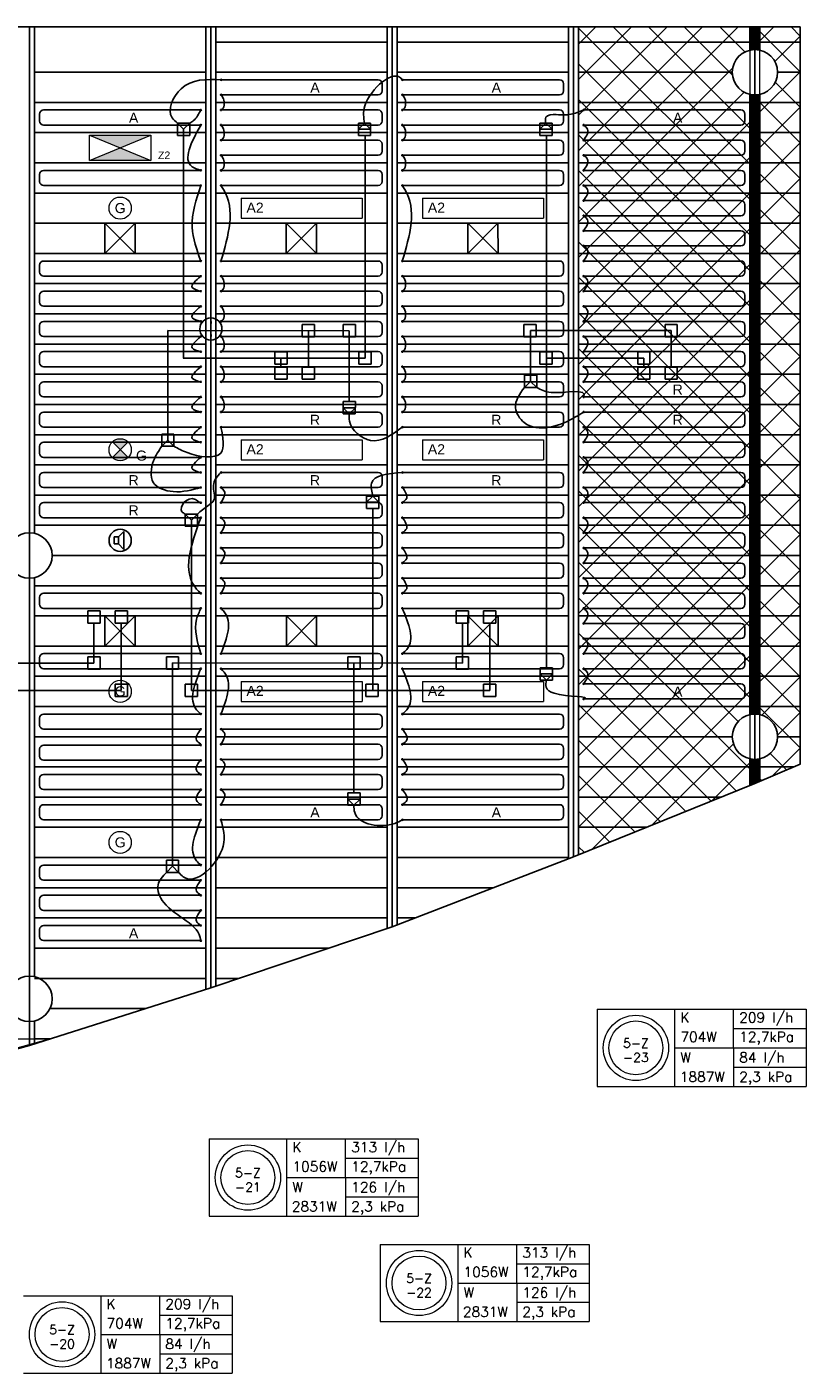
# Model space of a CAD drawing. Extents: x 7383 to 472120, y -558079 to -203000.
# Tile 24 of 29: x 239105 to 246837, y -281626 to -268256. Entities that reach past the tile are written whole.
import ezdxf
from ezdxf.enums import TextEntityAlignment as Align

# ---------------------------------------------------------------- set-up
doc = ezdxf.new("R2010")
doc.units = 0
doc.header["$LTSCALE"] = 25
for name, color, linetype in [('000Vermogens2', 7, 'CONTINUOUS'), ('0010CL', 2, 'CONTINUOUS'), ('KP-bandraster', 5, 'CONTINUOUS'), ('KP-GKW-CV', 8, 'CONTINUOUS'), ('KP-koppelingen', 6, 'CONTINUOUS'), ('KP-leidingen(aanvoer)', 5, 'CONTINUOUS'), ('KP-leidingen(retour)', 1, 'CONTINUOUS'), ('KP-Lucht aanvoer', 6, 'CONTINUOUS'), ('KP-Melders', 3, 'CONTINUOUS'), ('KP-Oppervlak', 3, 'CONTINUOUS'), ('KP-panelen', 1, 'CONTINUOUS'), ('KP-registers', 4, 'CONTINUOUS'), ('KP-slangen', 7, 'CONTINUOUS'), ('KP-tekst', 7, 'CONTINUOUS')]:
    doc.layers.add(name, color=color, linetype=linetype)
doc.layers.add('KP-Aluminium', color=8, linetype='CONTINUOUS', lineweight=18)
doc.layers.add('KP-Verlichting', color=2, linetype='CONTINUOUS', lineweight=18)
doc.styles.add('arial', font='ARIAL.TTF')
doc.styles.add('VERWOL-1', font='ROMANS.SHX')

# ---------------------------------------------------------------- blocks, each defined once
blk = doc.blocks.new('A$C54D27FF2')
at = {"layer": 'KP-Verlichting', "linetype": 'Continuous'}
h = blk.add_hatch(color=256, dxfattribs=at)
h.paths.add_polyline_path([(545, 276), (850, 150), (1155, 276)])
h.paths.add_polyline_path([(1155, 24), (850, 150), (545, 24)])
for p, q in [((545, 276), (1155, 276)), ((545, 24), (545, 276)), ((545, 24), (1155, 276)), ((545, 276), (1155, 24)), ((1155, 276), (1155, 24)), ((1155, 24), (545, 24))]:
    blk.add_line(p, q, dxfattribs=at)
at = {"layer": 'KP-Verlichting', "linetype": 'Continuous', "insert": (1286, 75), "char_height": 75, "attachment_point": 5, "style": 'arial'}
blk.add_mtext('\\A1;Z2', dxfattribs=at)
blk = doc.blocks.new('Register A')
at = {"layer": 'KP-registers', "linetype": 'Continuous'}
for p, q in [((50, 115), (50, 185)), ((90, 225), (1644, 225)), ((90, 75), (1644, 75))]:
    blk.add_line(p, q, dxfattribs=at)
for centre in [(1650, 225), (1650, 75)]:
    blk.add_circle(centre, 6, dxfattribs=at)
for centre, start, end in [((90, 185), 90, 180), ((90, 115), 180, 270)]:
    blk.add_arc(centre, 40, start, end, dxfattribs=at)

msp = doc.modelspace()

# ---------------------------------------------------------------- hatches: boundary and pattern name
at = {"layer": 'KP-Aluminium', "linetype": 'Continuous'}
h = msp.add_hatch(dxfattribs=at)
h.set_pattern_fill('ANSI37', color=256, scale=2000)
h.set_pattern_definition([(45, (0, 0), (-176.7767, 176.7767), []), (135, (0, 0), (-176.7767, -176.7767), [])])
h.paths.add_polyline_path([(246780.2, -268255.8), (246380.2, -268255.8), (246380.2, -268486.3, -0.3499812), (246555.2, -268705.7, -0.3499812), (246380.2, -268925.1), (246380.2, -275086.4, -0.3499755), (246555.2, -275305.7, -0.3499755), (246380.2, -275525.1), (246380.2, -275749.5), (246780.2, -275576.8)])
h.paths.add_polyline_path([(246280.2, -268925.1, -0.3500324), (246105.2, -268705.7, -0.3500324), (246280.2, -268486.3), (246280.2, -268255.8), (244580.2, -268255.8), (244580.2, -276479.3), (245256.2, -276205.7), (246280.2, -275791.3), (246280.2, -275525.1, -0.3500267), (246105.2, -275305.7, -0.3500267), (246280.2, -275086.3)])
h = msp.add_hatch(dxfattribs=at)
h.set_pattern_fill('ANSI31', color=256, scale=10)
h.set_pattern_definition([(45, (246340.0422, -270103.6375), (-0.88388348, 0.88388348), [])])
h.paths.add_polyline_path([(246380.2, -268925.1, -0.1125076), (246280.2, -268925.1), (246280.2, -275086.3, -0.1125178), (246380.2, -275086.4)])
h.paths.add_polyline_path([(246380.2, -268255.8), (246280.2, -268255.8), (246280.2, -268486.3, -0.1125076), (246380.2, -268486.3)])
h.paths.add_polyline_path([(246380.2, -275525.1, -0.1125178), (246280.2, -275525.1), (246280.2, -275791.3), (246380.2, -275749.5)])
at = {"layer": 'KP-Verlichting', "linetype": 'Continuous'}
h = msp.add_hatch(color=256, dxfattribs=at)
h.paths.add_polyline_path([(239952.4, -272377.9), (240030.2, -272455.7), (240108, -272377.9, 0.4142136)])
h.paths.add_polyline_path([(239952.4, -272533.5, 0.4142136), (240108, -272533.5), (240030.2, -272455.7)])

# ---------------------------------------------------------------- linework, layer by layer
at = {"layer": '000Vermogens2', "linetype": 'Continuous', "lineweight": 0}
for p, q in [((244764.4, -278012.8), (244764.4, -278780.7)), ((244764.4, -278012.8), (246837.3, -278012.8)), ((245532.3, -278012.8), (245532.3, -278780.7)), ((246117.5, -278396.8), (246117.5, -278012.8)), ((246837.3, -278012.8), (246837.3, -278780.7)), ((246117.5, -278204.8), (246837.3, -278204.8)), ((245532.3, -278396.8), (246837.3, -278396.8)), ((246117.5, -278396.8), (246117.5, -278780.7)), ((246117.5, -278588.7), (246837.3, -278588.7)), ((244764.4, -278780.7), (246837.3, -278780.7)), ((240913.9, -279301), (240913.9, -280068.8)), ((240913.9, -279301), (242986.8, -279301)), ((241681.8, -279301), (241681.8, -280068.8)), ((242267, -279684.9), (242267, -279301)), ((242986.8, -279301), (242986.8, -280068.8)), ((242267, -279493), (242986.8, -279493)), ((241681.8, -279684.9), (242986.8, -279684.9)), ((242267, -279684.9), (242267, -280068.8)), ((242267, -279876.9), (242986.8, -279876.9)), ((240913.9, -280068.8), (242986.8, -280068.8)), ((242612.1, -280347.8), (242612.1, -281115.7)), ((242612.1, -280347.8), (244685, -280347.8)), ((243380, -280347.8), (243380, -281115.7)), ((243965.2, -280731.8), (243965.2, -280347.8)), ((244685, -280347.8), (244685, -281115.7)), ((243965.2, -280539.8), (244685, -280539.8)), ((243380, -280731.8), (244685, -280731.8)), ((243965.2, -280731.8), (243965.2, -281115.7)), ((239069.2, -280858.6), (241142, -280858.6)), ((239837, -280858.6), (239837, -281626.5)), ((240422.3, -281242.5), (240422.3, -280858.6)), ((241142, -280858.6), (241142, -281626.5)), ((240422.3, -281050.6), (241142, -281050.6)), ((243965.2, -280923.7), (244685, -280923.7)), ((242612.1, -281115.7), (244685, -281115.7)), ((239837, -281242.5), (241142, -281242.5)), ((240422.3, -281242.5), (240422.3, -281626.5)), ((240422.3, -281434.5), (241142, -281434.5)), ((239069.2, -281626.5), (241142, -281626.5))]:
    msp.add_line(p, q, dxfattribs=at)
for centre, radius in [((245148.4, -278396.8), 324.2), ((245148.4, -278396.8), 267.6), ((241297.9, -279684.9), 324.2), ((241297.9, -279684.9), 267.6), ((242996.1, -280731.8), 324.2), ((242996.1, -280731.8), 267.6), ((239453.1, -281242.5), 324.2), ((239453.1, -281242.5), 267.6)]:
    msp.add_circle(centre, radius, dxfattribs=at)
at = {"layer": '0010CL', "linetype": 'Continuous'}
for p, q in [((239130.2, -268255.8), (239130.2, -278372.1)), ((240930.2, -268255.8), (240930.2, -277799.2)), ((242730.2, -268255.8), (242730.2, -277194.3)), ((244530.2, -268255.8), (244530.2, -276499.6)), ((246330.2, -268255.8), (246330.2, -275771))]:
    msp.add_line(p, q, dxfattribs=at)
at = {"layer": 'KP-Aluminium', "linetype": 'Continuous'}
for p, q in [((244580.2, -268255.8), (246780.2, -268255.8)), ((244580.2, -276479.3), (244580.2, -268255.8)), ((246280.2, -268486.3), (246280.2, -268255.8)), ((246280.2, -268255.8), (246280.2, -275791.3)), ((246380.2, -268255.8), (246380.2, -268486.3)), ((246380.2, -275749.5), (246380.2, -268255.8)), ((246780.2, -268255.8), (246780.2, -275576.8)), ((246280.2, -275525.1), (246280.2, -275791.3)), ((246380.2, -275525.1), (246380.2, -275749.5)), ((246780.2, -275576.8), (246380.2, -275749.5)), ((246280.2, -275791.3), (245256.2, -276205.7)), ((246380.2, -275749.5), (246280.2, -275791.3)), ((245256.2, -276205.7), (244580.2, -276479.3)), ((202921.6, -278305.7), (239338.9, -278305.7)), ((239338.9, -278305.7), (237330.2, -278861.3)), ((239180.7, -278305.7), (239180.7, -278349.5))]:
    msp.add_line(p, q, dxfattribs=at)
for centre in [(246330.2, -268705.7), (246330.2, -275305.7)]:
    msp.add_circle(centre, 225, dxfattribs=at)
at = {"layer": 'KP-bandraster', "linetype": 'Continuous'}
for p, q in [((239180.2, -268255.8), (239180.2, -273286.3)), ((240880.2, -268255.8), (240880.2, -277815.1)), ((240980.2, -268255.8), (240980.2, -277782.4)), ((242680.2, -268255.8), (242680.2, -277211.1)), ((242780.2, -268255.8), (242780.2, -277175)), ((244480.2, -268255.8), (244480.2, -276518.9)), ((244580.2, -268255.8), (244580.2, -276479.3)), ((246280.2, -268255.8), (246280.2, -268486.3)), ((246380.2, -268255.8), (246380.2, -268486.3)), ((246280.2, -268925.1), (246280.2, -275086.5)), ((246380.2, -268925.1), (246380.2, -275086.5)), ((239180.2, -273725.1), (239180.2, -277689.7)), ((246280.2, -275525), (246280.2, -275791.3)), ((246380.2, -275525), (246380.2, -275749.5)), ((239180.2, -278128.5), (239180.2, -278356.2))]:
    msp.add_line(p, q, dxfattribs=at)
for centre, radius in [((246330.2, -268705.7), 225), ((239130.2, -273505.7), 225), ((246330.2, -275305.7), 224.9), ((239130.2, -277909.1), 225)]:
    msp.add_circle(centre, radius, dxfattribs=at)
at = {"layer": 'KP-koppelingen', "linetype": 'Continuous'}
for p, q in [((240599.4, -269333.6), (240599.4, -269211.9)), ((240721.1, -269212), (240599.4, -269211.9)), ((240599.4, -269211.9), (240660.2, -269272.8)), ((240660.2, -269272.8), (240721.1, -269212)), ((240660.2, -269272.8), (240660.2, -269333.6)), ((240721, -269333.6), (240721.1, -269212)), ((242394.2, -269333.6), (242394.3, -269212)), ((242394.2, -269272.8), (242455.1, -269212)), ((242515.9, -269272.8), (242394.2, -269272.8)), ((242515.9, -269212), (242394.3, -269212)), ((242455.1, -269212), (242515.9, -269272.8)), ((242515.9, -269333.6), (242515.9, -269212)), ((244194.2, -269333.6), (244194.3, -269212)), ((244194.2, -269272.8), (244255.1, -269212)), ((244315.9, -269272.8), (244194.2, -269272.8)), ((244315.9, -269212), (244194.3, -269212)), ((244255.1, -269212), (244315.9, -269272.8)), ((244315.9, -269333.6), (244315.9, -269212)), ((240721, -269333.6), (240599.4, -269333.6)), ((242515.9, -269333.6), (242394.2, -269333.6)), ((244315.9, -269333.6), (244194.2, -269333.6)), ((241837, -271333.4), (241837, -271211.8)), ((241837, -271211.8), (241958.7, -271211.8)), ((241958.7, -271333.4), (241958.7, -271211.8)), ((242242.4, -271333.5), (242242.4, -271211.8)), ((242242.4, -271211.8), (242364.1, -271211.9)), ((242364.1, -271333.5), (242364.1, -271211.9)), ((244037.2, -271333.3), (244037.3, -271211.7)), ((244037.3, -271211.7), (244158.9, -271211.7)), ((244158.9, -271333.3), (244158.9, -271211.7)), ((245438, -271333.4), (245438, -271211.8)), ((245438, -271211.8), (245559.6, -271211.8)), ((245559.6, -271333.4), (245559.6, -271211.8)), ((241837, -271333.4), (241958.7, -271333.4)), ((242242.4, -271333.5), (242364.1, -271333.5)), ((244037.2, -271333.3), (244158.9, -271333.3)), ((245438, -271333.4), (245559.6, -271333.4)), ((241565.3, -271605.2), (241565.3, -271483.5)), ((241565.3, -271483.5), (241686.9, -271483.6)), ((241686.9, -271605.2), (241686.9, -271483.6)), ((242399.4, -271605.3), (242399.4, -271483.6)), ((242399.4, -271483.6), (242521, -271483.6)), ((242521, -271605.3), (242521, -271483.6)), ((244194.2, -271605.1), (244194.2, -271483.4)), ((244194.2, -271483.4), (244315.9, -271483.5)), ((244315.9, -271605.1), (244315.9, -271483.5)), ((245166.3, -271605.2), (245166.3, -271483.5)), ((245166.3, -271483.5), (245287.9, -271483.6)), ((245287.9, -271605.2), (245287.9, -271483.6)), ((241565.3, -271605.2), (241686.9, -271605.2)), ((241565.3, -271755.6), (241565.3, -271633.9)), ((241565.3, -271633.9), (241686.9, -271633.9)), ((241687, -271755.6), (241686.9, -271633.9)), ((241837.1, -271755.6), (241837.1, -271633.9)), ((241837.1, -271633.9), (241958.7, -271633.9)), ((241958.7, -271755.5), (241958.7, -271633.9)), ((242399.4, -271605.3), (242521, -271605.3)), ((244194.2, -271605.1), (244315.9, -271605.1)), ((245166.3, -271605.2), (245287.9, -271605.2)), ((245166.3, -271755.6), (245166.3, -271633.9)), ((245166.3, -271633.9), (245287.9, -271633.9)), ((245287.9, -271755.6), (245287.9, -271633.9)), ((245438.1, -271755.6), (245438, -271633.9)), ((245438, -271633.9), (245559.7, -271633.9)), ((245559.7, -271755.5), (245559.7, -271633.9)), ((241565.3, -271755.6), (241687, -271755.6)), ((241837.1, -271755.6), (241958.7, -271755.5)), ((244042.4, -271715.3), (244042.3, -271836.9)), ((244103.2, -271776.2), (244042.3, -271836.9)), ((244042.4, -271715.3), (244164.1, -271715.4)), ((244103.2, -271776.2), (244103.2, -271715.3)), ((244164, -271837), (244103.2, -271776.2)), ((244164.1, -271715.4), (244164, -271837)), ((245166.3, -271755.6), (245287.9, -271755.6)), ((245438.1, -271755.6), (245559.7, -271755.5)), ((244042.3, -271836.9), (244164, -271837)), ((242242.4, -271976.7), (242242.2, -272098.4)), ((242242.3, -272037.6), (242364, -272037.8)), ((242303, -272098.5), (242242.3, -272037.6)), ((242242.4, -271976.7), (242364.1, -271977)), ((242364, -272037.8), (242303, -272098.5)), ((242364.1, -271977), (242363.9, -272098.6)), ((242242.2, -272098.4), (242363.9, -272098.6)), ((240442.4, -272299.5), (240442.3, -272421.1)), ((240503.2, -272360.4), (240442.3, -272421.1)), ((240442.4, -272299.5), (240564.1, -272299.6)), ((240503.2, -272360.4), (240503.2, -272299.5)), ((240564, -272421.2), (240503.2, -272360.4)), ((240564.1, -272299.6), (240564, -272421.2)), ((240442.3, -272421.1), (240564, -272421.2)), ((242476.1, -273037.7), (242476.2, -272916.1)), ((242597.9, -272916.2), (242476.2, -272916.1)), ((242476.2, -272976.9), (242537.1, -272916.1)), ((242597.8, -272977), (242476.2, -272976.9)), ((242537.1, -272916.1), (242597.8, -272977)), ((242597.8, -273037.8), (242597.9, -272916.2)), ((240676.1, -273215.5), (240676.2, -273093.8)), ((240797.8, -273093.9), (240676.2, -273093.8)), ((240676.2, -273093.8), (240737, -273154.7)), ((240737, -273154.7), (240797.8, -273093.9)), ((240737, -273154.7), (240737, -273215.5)), ((240797.8, -273215.5), (240797.8, -273093.9)), ((242597.8, -273037.8), (242476.1, -273037.7)), ((240797.8, -273215.5), (240676.1, -273215.5)), ((239708.6, -274055.9), (239708.5, -274177.5)), ((239708.6, -274055.9), (239830.2, -274055.9)), ((239830.2, -274055.9), (239830.2, -274177.5)), ((239980.3, -274055.9), (240102, -274055.9)), ((239980.3, -274055.9), (239980.3, -274177.5)), ((240102, -274055.9), (240101.9, -274177.5)), ((243365.3, -274055.9), (243487, -274055.9)), ((243365.3, -274055.9), (243365.3, -274177.5)), ((243487, -274055.9), (243486.9, -274177.5)), ((243637.1, -274055.9), (243758.7, -274055.9)), ((243637.1, -274055.9), (243637.1, -274177.5)), ((243758.7, -274055.9), (243758.7, -274177.5)), ((239708.5, -274177.5), (239830.2, -274177.5)), ((239980.3, -274177.5), (240101.9, -274177.5)), ((243365.3, -274177.5), (243486.9, -274177.5)), ((243637.1, -274177.5), (243758.7, -274177.5)), ((239708.5, -274634.6), (239708.5, -274512.9)), ((239708.5, -274512.9), (239830.1, -274513)), ((239708.5, -274634.6), (239830.1, -274634.6)), ((239830.1, -274634.6), (239830.1, -274513)), ((240488.9, -274634.1), (240488.9, -274512.5)), ((240488.9, -274512.5), (240610.6, -274512.5)), ((240488.9, -274634.1), (240610.6, -274634.1)), ((240610.6, -274634.1), (240610.6, -274512.5)), ((242288.9, -274634.3), (242288.9, -274512.7)), ((242288.9, -274512.7), (242410.6, -274512.7)), ((242288.9, -274634.3), (242410.6, -274634.3)), ((242410.6, -274634.3), (242410.6, -274512.7)), ((243365.2, -274634.4), (243365.3, -274512.8)), ((243365.2, -274634.4), (243486.9, -274634.4)), ((243365.3, -274512.8), (243486.9, -274512.8)), ((243486.9, -274634.4), (243486.9, -274512.8)), ((244199.4, -274621.3), (244199.3, -274743)), ((244199.4, -274621.3), (244321, -274621.4)), ((244321, -274621.4), (244321, -274743)), ((244199.3, -274743), (244321, -274743)), ((244199.4, -274682.1), (244321, -274682.2)), ((244260.2, -274743), (244199.4, -274682.1)), ((244321, -274682.2), (244260.2, -274743)), ((239980.2, -274906.4), (239980.2, -274784.7)), ((239980.2, -274784.7), (240101.9, -274784.8)), ((240101.9, -274906.4), (240101.9, -274784.8)), ((240676.1, -274906.3), (240676.1, -274784.7)), ((240676.1, -274784.7), (240797.8, -274784.7)), ((240797.8, -274906.3), (240797.8, -274784.7)), ((242469.4, -274906.3), (242469.5, -274784.7)), ((242469.5, -274784.7), (242591.1, -274784.7)), ((242591.1, -274906.3), (242591.1, -274784.7)), ((243637, -274906.2), (243637, -274784.6)), ((243637, -274784.6), (243758.6, -274784.6)), ((243758.6, -274906.2), (243758.6, -274784.6)), ((239980.2, -274906.4), (240101.9, -274906.4)), ((240676.1, -274906.3), (240797.8, -274906.3)), ((242469.4, -274906.3), (242591.1, -274906.3)), ((243637, -274906.2), (243758.6, -274906.2)), ((242288.9, -275863.7), (242410.6, -275863.7)), ((242288.9, -275863.7), (242288.9, -275985.3)), ((242288.9, -275924.5), (242410.5, -275924.5)), ((242349.7, -275985.3), (242288.9, -275924.5)), ((242410.5, -275924.5), (242349.7, -275985.3)), ((242410.6, -275863.7), (242410.5, -275985.4)), ((242288.9, -275985.3), (242410.5, -275985.4)), ((240488.9, -276531.6), (240488.8, -276653.2)), ((240549.7, -276592.5), (240488.8, -276653.2)), ((240488.9, -276531.6), (240610.6, -276531.7)), ((240549.7, -276592.5), (240549.8, -276531.6)), ((240610.5, -276653.3), (240549.7, -276592.5)), ((240610.6, -276531.7), (240610.5, -276653.3)), ((240488.8, -276653.2), (240610.5, -276653.3))]:
    msp.add_line(p, q, dxfattribs=at)
at = {"layer": 'KP-leidingen(aanvoer)', "linetype": 'Continuous'}
for p, q in [((240660.2, -271544.5), (240660.2, -269333.6)), ((242460.2, -271544.5), (242460.2, -269333.6)), ((244260.2, -274621.3), (244260.2, -269333.6)), ((242460.2, -271544.5), (240654.1, -271544.3)), ((241626.1, -271544.4), (241626.1, -271633.9)), ((245227.1, -271544.4), (244255, -271544.3)), ((245227.1, -271544.4), (245227.1, -271633.9)), ((239769.3, -274573.8), (239769.4, -274177.5)), ((243426.1, -274573.6), (243426.1, -274177.5)), ((239769.3, -274573.8), (236110.6, -274573.4)), ((243426.1, -274573.6), (240549.8, -274573.3)), ((240549.8, -276531.6), (240549.8, -274573.3)), ((242349.8, -275863.7), (242349.8, -274573.5))]:
    msp.add_line(p, q, dxfattribs=at)
at = {"layer": 'KP-leidingen(retour)', "linetype": 'Continuous'}
for p, q in [((242303.2, -271272.7), (240503.2, -271272.5)), ((240503.2, -272299.5), (240503.2, -271272.5)), ((241897.8, -271272.6), (241897.9, -271633.9)), ((242303.2, -271976.8), (242303.2, -271272.7)), ((245498.8, -271272.6), (244103.2, -271272.5)), ((244103.2, -271715.3), (244103.2, -271272.5)), ((245498.8, -271272.6), (245498.9, -271633.9)), ((242537, -274845.5), (242537, -273037.8)), ((240737, -274845.1), (240737, -273215.5)), ((240041, -274845.6), (240041.1, -274177.5)), ((243697.8, -274845.4), (243697.9, -274177.5)), ((240041, -274845.6), (235337, -274845.1)), ((243697.8, -274845.4), (240737, -274845.1))]:
    msp.add_line(p, q, dxfattribs=at)
at = {"layer": 'KP-Lucht aanvoer', "linetype": 'Continuous'}
for p, q in [((239878.2, -270205.7), (239878.1, -270505.7)), ((239878.1, -270505.7), (240177.9, -270205.7)), ((240177.9, -270205.7), (239878.2, -270205.7)), ((239878.2, -270205.7), (240178.1, -270505.7)), ((240178.1, -270505.7), (240177.9, -270205.7)), ((241678.1, -270205.7), (241678, -270505.7)), ((241678, -270505.7), (241977.8, -270205.7)), ((241977.8, -270205.7), (241678.1, -270205.7)), ((241678.1, -270205.7), (241978, -270505.7)), ((241978, -270505.7), (241977.8, -270205.7)), ((243480.2, -270205.9), (243480, -270505.9)), ((243480, -270505.9), (243779.9, -270205.9)), ((243779.9, -270205.9), (243480.2, -270205.9)), ((243480.2, -270205.9), (243780, -270505.9)), ((243780, -270505.9), (243779.9, -270205.9)), ((239878.1, -270505.7), (240178.1, -270505.7)), ((241678, -270505.7), (241978, -270505.7)), ((243480, -270505.9), (243780, -270505.9)), ((239877.9, -274105.8), (239877.8, -274405.8)), ((239877.8, -274405.8), (240177.6, -274105.8)), ((240177.6, -274105.8), (239877.9, -274105.8)), ((239877.9, -274105.8), (240177.8, -274405.8)), ((240177.8, -274405.8), (240177.6, -274105.8)), ((241680.3, -274105.8), (241680.2, -274405.8)), ((241680.2, -274405.8), (241980, -274105.8)), ((241980, -274105.8), (241680.3, -274105.8)), ((241680.3, -274105.8), (241980.2, -274405.8)), ((241980.2, -274405.8), (241980, -274105.8)), ((243480.3, -274105.8), (243480.2, -274405.8)), ((243480.2, -274405.8), (243780, -274105.8)), ((243780, -274105.8), (243480.3, -274105.8)), ((243480.3, -274105.8), (243780.2, -274405.8)), ((243780.2, -274405.8), (243780, -274105.8)), ((239877.8, -274405.8), (240177.8, -274405.8)), ((241680.2, -274405.8), (241980.2, -274405.8)), ((243480.2, -274405.8), (243780.2, -274405.8))]:
    msp.add_line(p, q, dxfattribs=at)
at = {"layer": 'KP-Melders', "linetype": 'Continuous'}
for p, q in [((240013.3, -273321.3), (240065.4, -273265.9)), ((240065.4, -273265.9), (240065.4, -273446.6)), ((239970.3, -273321.3), (240013.3, -273321.3)), ((239970.3, -273321.3), (239970.3, -273391.3)), ((239970.3, -273391.3), (240013.3, -273391.3)), ((239970.3, -273391.3), (240013.3, -273391.3)), ((240013.3, -273321.3), (240013.3, -273391.3)), ((240013.3, -273391.3), (240065.4, -273446.6))]:
    msp.add_line(p, q, dxfattribs=at)
for centre in [(240930.2, -271255.7), (240030.2, -273355.7)]:
    msp.add_circle(centre, 110, dxfattribs=at)
at = {"layer": 'KP-Oppervlak', "linetype": 'Continuous'}
for p, q in [((213980.4, -268255.7), (246780.2, -268255.8)), ((246780.2, -268255.8), (246780.2, -275576.8)), ((246330.2, -275771), (246780.2, -275576.8)), ((246330.2, -275771), (244530.5, -276499.5)), ((244530.5, -276499.5), (242730.2, -277194.3)), ((242730.2, -277194.3), (240930.2, -277799.2)), ((240930.2, -277799.2), (239130.2, -278372.1)), ((239130.2, -278372.1), (237330.2, -278861.3))]:
    msp.add_line(p, q, dxfattribs=at)
at = {"layer": 'KP-panelen', "linetype": 'Continuous'}
for p, q in [((240980.2, -268405.7), (242680.2, -268405.7)), ((242780.2, -268405.7), (244480.2, -268405.7)), ((244580.2, -268405.7), (246280.2, -268405.7)), ((246380.2, -268405.7), (246780.2, -268405.7)), ((239180.2, -268705.7), (240880.2, -268705.7)), ((240980.2, -268705.7), (242680.2, -268705.7)), ((242780.2, -268705.7), (244480.2, -268705.7)), ((244580.2, -268705.7), (246105.2, -268705.7)), ((246555.2, -268705.7), (246780.2, -268705.7)), ((239180.2, -269005.7), (240880.2, -269005.7)), ((240980.2, -269005.7), (242680.2, -269005.7)), ((242780.2, -269005.7), (244480.2, -269005.7)), ((244580.2, -269005.7), (246280.2, -269005.7)), ((246380.2, -269005.7), (246780.2, -269005.7)), ((239180.2, -269305.7), (240880.2, -269305.7)), ((240980.2, -269305.7), (242680.2, -269305.7)), ((242780.2, -269305.7), (244480.2, -269305.7)), ((244580.2, -269305.7), (246280.2, -269305.7)), ((246380.2, -269305.7), (246780.2, -269305.7)), ((239180.2, -269605.7), (240880.2, -269605.7)), ((240980.2, -269605.7), (242680.2, -269605.7)), ((242780.2, -269605.7), (244480.2, -269605.7)), ((244580.2, -269605.7), (246280.2, -269605.7)), ((246380.2, -269605.7), (246780.2, -269605.7)), ((239180.2, -269905.7), (240880.2, -269905.7)), ((240980.2, -269905.7), (242680.2, -269905.7)), ((242780.2, -269905.7), (244480.2, -269905.7)), ((244580.2, -269905.7), (246280.2, -269905.7)), ((246380.2, -269905.7), (246780.2, -269905.7)), ((239180.2, -270205.7), (240880.2, -270205.7)), ((240980.2, -270205.7), (242680.2, -270205.7)), ((242780.2, -270205.7), (244480.2, -270205.7)), ((244580.2, -270205.7), (246280.2, -270205.7)), ((246380.2, -270205.7), (246780.2, -270205.7)), ((239180.2, -270505.7), (240880.2, -270505.7)), ((240980.2, -270505.7), (242680.2, -270505.7)), ((242780.2, -270505.7), (244480.2, -270505.7)), ((244580.2, -270505.7), (246280.2, -270505.7)), ((246380.2, -270505.7), (246780.2, -270505.7)), ((239180.2, -270805.7), (240880.2, -270805.7)), ((240980.2, -270805.7), (242680.2, -270805.7)), ((242780.2, -270805.7), (244480.2, -270805.7)), ((244580.2, -270805.7), (246280.2, -270805.7)), ((246380.2, -270805.7), (246780.2, -270805.7)), ((239180.2, -271105.7), (240880.2, -271105.7)), ((240980.2, -271105.7), (242680.2, -271105.7)), ((242780.2, -271105.7), (244480.2, -271105.7)), ((244580.2, -271105.7), (246280.2, -271105.7)), ((246380.2, -271105.7), (246780.2, -271105.7)), ((239180.2, -271405.7), (240880.2, -271405.7)), ((240980.2, -271405.7), (242680.2, -271405.7)), ((242780.2, -271405.7), (244480.2, -271405.7)), ((244580.2, -271405.7), (246280.2, -271405.7)), ((246380.2, -271405.7), (246780.2, -271405.7)), ((239180.2, -271705.7), (240880.2, -271705.7)), ((240980.2, -271705.7), (242680.2, -271705.7)), ((242780.2, -271705.7), (244480.2, -271705.7)), ((244580.2, -271705.7), (246280.2, -271705.7)), ((246380.2, -271705.7), (246780.2, -271705.7)), ((239180.2, -272005.7), (240880.2, -272005.7)), ((240980.2, -272005.7), (242680.2, -272005.7)), ((242780.2, -272005.7), (244480.2, -272005.7)), ((244580.2, -272005.7), (246280.2, -272005.7)), ((246380.2, -272005.7), (246780.2, -272005.7)), ((239180.2, -272305.7), (240880.2, -272305.7)), ((240980.2, -272305.7), (242680.2, -272305.7)), ((242780.2, -272305.7), (244480.2, -272305.7)), ((244580.2, -272305.7), (246280.2, -272305.7)), ((246380.2, -272305.7), (246780.2, -272305.7)), ((239180.2, -272605.7), (240880.2, -272605.7)), ((240980.2, -272605.7), (242680.2, -272605.7)), ((242780.2, -272605.7), (244480.2, -272605.7)), ((244580.2, -272605.7), (246280.2, -272605.7)), ((246380.2, -272605.7), (246780.2, -272605.7)), ((239180.2, -272905.7), (240880.2, -272905.7)), ((240980.2, -272905.7), (242680.2, -272905.7)), ((242780.2, -272905.7), (244480.2, -272905.7)), ((244580.2, -272905.7), (246280.2, -272905.7)), ((246380.2, -272905.7), (246780.2, -272905.7)), ((239180.2, -273205.7), (240880.2, -273205.7)), ((240980.2, -273205.7), (242680.2, -273205.7)), ((242780.2, -273205.7), (244480.2, -273205.7)), ((244580.2, -273205.7), (246280.2, -273205.7)), ((246380.2, -273205.7), (246780.2, -273205.7)), ((239355.2, -273505.7), (240880.2, -273505.7)), ((240980.2, -273505.7), (242680.2, -273505.7)), ((242780.2, -273505.7), (244480.2, -273505.7)), ((244580.2, -273505.7), (246280.2, -273505.7)), ((246380.2, -273505.7), (246780.2, -273505.7)), ((239180.2, -273805.7), (240880.2, -273805.7)), ((240980.2, -273805.7), (242680.2, -273805.7)), ((242780.2, -273805.7), (244480.2, -273805.7)), ((244580.2, -273805.7), (246280.2, -273805.7)), ((246380.2, -273805.7), (246780.2, -273805.7)), ((239180.2, -274105.7), (240880.2, -274105.7)), ((240980.2, -274105.7), (242680.2, -274105.7)), ((242780.2, -274105.7), (244480.2, -274105.7)), ((244580.2, -274105.7), (246280.2, -274105.7)), ((246380.2, -274105.7), (246780.2, -274105.7)), ((239180.2, -274405.7), (240880.2, -274405.7)), ((240980.2, -274405.7), (242680.2, -274405.7)), ((242780.2, -274405.7), (244480.2, -274405.7)), ((244580.2, -274405.7), (246280.2, -274405.7)), ((246380.2, -274405.7), (246780.2, -274405.7)), ((239180.2, -274705.7), (240880.2, -274705.7)), ((240980.2, -274705.7), (242680.2, -274705.7)), ((242780.2, -274705.7), (244480.2, -274705.7)), ((244580.2, -274705.7), (246280.2, -274705.7)), ((246380.2, -274705.7), (246780.2, -274705.7)), ((239180.2, -275005.7), (240880.2, -275005.7)), ((240980.2, -275005.7), (242680.2, -275005.7)), ((242780.2, -275005.7), (244480.2, -275005.7)), ((244580.2, -275005.7), (246280.2, -275005.7)), ((246380.2, -275005.7), (246780.2, -275005.7)), ((239180.2, -275305.7), (240880.2, -275305.7)), ((240980.2, -275305.7), (242680.2, -275305.7)), ((242780.2, -275305.7), (244480.2, -275305.7)), ((244580.2, -275305.7), (246105.3, -275305.7)), ((246555.1, -275305.7), (246780.2, -275305.7)), ((239180.2, -275605.7), (240880.2, -275605.7)), ((240980.2, -275605.7), (242680.2, -275605.7)), ((242780.2, -275605.7), (244480.2, -275605.7)), ((244580.2, -275605.7), (246280.2, -275605.7)), ((246380.2, -275605.7), (246713.3, -275605.7)), ((239180.2, -275905.7), (240880.2, -275905.7)), ((240980.2, -275905.7), (242680.2, -275905.7)), ((242780.2, -275905.7), (244480.2, -275905.7)), ((244580.2, -275905.7), (245997.4, -275905.7)), ((239180.2, -276205.7), (240880.2, -276205.7)), ((240980.2, -276205.7), (242680.2, -276205.7)), ((242780.2, -276205.7), (244480.2, -276205.7)), ((244580.2, -276205.7), (245256.2, -276205.7)), ((239180.2, -276505.7), (240880.2, -276505.7)), ((240980.2, -276505.7), (242680.2, -276505.7)), ((242780.2, -276505.7), (244480.2, -276505.7)), ((239180.2, -276805.7), (240880.2, -276805.7)), ((240980.2, -276805.7), (242680.2, -276805.7)), ((242780.2, -276805.7), (243736.9, -276805.7)), ((239180.2, -277105.7), (240880.2, -277105.7)), ((240980.2, -277105.7), (242680.2, -277105.7)), ((242780.2, -277105.7), (242959.6, -277105.7)), ((239180.2, -277405.7), (240880.2, -277405.7)), ((240980.2, -277405.7), (242101, -277405.7)), ((239180.2, -277705.7), (240880.2, -277705.7)), ((240980.2, -277705.7), (241208.4, -277705.7)), ((239333.4, -278005.7), (240281.4, -278005.7)), ((239180.2, -278305.7), (239338.9, -278305.7))]:
    msp.add_line(p, q, dxfattribs=at)
at = {"layer": 'KP-slangen', "linetype": 'Continuous'}
for points in [[(242455.1, -269212), (242457.8, -269040.4), (242830.2, -268780.8), (242832.5, -268784.6)], [(240599.4, -269211.9), (240545.3, -269157.7), (240634, -268870.6), (241030.2, -268780.8)], [(241030.2, -268930.8), (241055.7, -268969.2), (241030.2, -269080.8), (241028.5, -269081.6)], [(242830.2, -268930.8), (242855.7, -268969.2), (242830.2, -269080.8), (242828.5, -269081.6)], [(240721.1, -269212), (240758.7, -269185.4), (240830.2, -269080.8)], [(244255.1, -269212), (244255.1, -269152.4), (244358.3, -269127.1), (244502.9, -269123.5), (244630.2, -269080.8)], [(240830.2, -269680.8), (240745.2, -269643.8), (240830.2, -269230.8)], [(241030.2, -269230.8), (241055.7, -269269.2), (241030.2, -269380.8), (241028.5, -269381.6)], [(242830.2, -269230.8), (242855.7, -269269.2), (242830.2, -269380.8), (242828.5, -269381.6)], [(244630.2, -269230.8), (244669.3, -269271.7), (244630.2, -269380.8)], [(241030.2, -269530.8), (241055.7, -269569.2), (241030.2, -269680.8), (241028.5, -269681.6)], [(242830.2, -269530.8), (242855.7, -269569.2), (242830.2, -269680.8), (242828.5, -269681.6)], [(244630.2, -269530.8), (244669.3, -269571.7), (244630.2, -269680.8)], [(240830.2, -270580.8), (240745.2, -270243.8), (240830.2, -269830.8)], [(241030.2, -269830.8), (241055.7, -269869.2), (241030.2, -270580.8)], [(242830.2, -269830.8), (242855.7, -269869.2), (242830.2, -270580.8)], [(244630.2, -269830.8), (244669.3, -269871.7), (244630.2, -269980.8)], [(244630.2, -270130.8), (244669.3, -270171.7), (244630.2, -270280.8)], [(244630.2, -270430.8), (244669.3, -270471.7), (244630.2, -270580.8)], [(240830.2, -270880.8), (240745.2, -270843.8), (240830.2, -270730.8)], [(241030.2, -270730.8), (241055.7, -270769.2), (241030.2, -270880.8), (241028.5, -270881.6)], [(242830.2, -270730.8), (242855.7, -270769.2), (242830.2, -270880.8), (242828.5, -270881.6)], [(244630.2, -270730.8), (244669.3, -270771.7), (244630.2, -270880.8)], [(240830.2, -271180.8), (240745.2, -271143.8), (240830.2, -271030.8)], [(241030.2, -271030.8), (241055.7, -271069.2), (241030.2, -271180.8), (241028.5, -271181.6)], [(242830.2, -271030.8), (242855.7, -271069.2), (242830.2, -271180.8), (242828.5, -271181.6)], [(244630.2, -271030.8), (244669.3, -271071.7), (244630.2, -271180.8)], [(240830.2, -271480.8), (240745.2, -271443.8), (240830.2, -271330.8)], [(241030.2, -271330.8), (241055.7, -271369.2), (241030.2, -271480.8), (241028.5, -271481.6)], [(242830.2, -271330.8), (242855.7, -271369.2), (242830.2, -271480.8), (242828.5, -271481.6)], [(244630.2, -271330.8), (244669.3, -271371.7), (244630.2, -271480.8)], [(240830.2, -271780.8), (240745.2, -271743.8), (240830.2, -271630.8)], [(241030.2, -271630.8), (241055.7, -271669.2), (241030.2, -271780.8), (241028.5, -271781.6)], [(242830.2, -271630.8), (242855.7, -271669.2), (242830.2, -271780.8), (242828.5, -271781.6)], [(244630.2, -271630.8), (244669.3, -271671.7), (244630.2, -271780.8)], [(240830.2, -272080.8), (240745.2, -272043.8), (240830.2, -271930.8)], [(241030.2, -271930.8), (241055.7, -271969.2), (241030.2, -272080.8), (241028.5, -272081.6)], [(242830.2, -271930.8), (242855.7, -271969.2), (242830.2, -272080.8), (242828.5, -272081.6)], [(244630.2, -272080.8), (244550.7, -272130.1), (244040.6, -272185.1), (243953.6, -272039.5), (244042.3, -271836.9)], [(244164, -271837), (244306.8, -271886.5), (244630.2, -271930.8), (244627.1, -271936.6)], [(242303, -272098.5), (242306.8, -272170.3), (242514.4, -272362), (242830.2, -272230.8)], [(240564, -272421.2), (240695.9, -272484.2), (241027.8, -272487.8), (241030.2, -272230.8)], [(240830.2, -272380.8), (240745.2, -272343.8), (240830.2, -272230.8)], [(244630.2, -272230.8), (244669.3, -272271.7), (244630.2, -272380.8)], [(240442.3, -272421.1), (240361.4, -272566.4), (240358.2, -272780), (240556.3, -272871.2), (240830.2, -272830.8)], [(240830.2, -272680.8), (240745.2, -272643.8), (240830.2, -272530.8)], [(244630.2, -272530.8), (244669.3, -272571.7), (244630.2, -272680.8)], [(240797.8, -273093.9), (240899.6, -273011.4), (240960.3, -272956), (240955.3, -272809.7), (241030.2, -272680.8)], [(242537.1, -272916.1), (242524.7, -272791.8), (242830.2, -272680.8)], [(241030.2, -272830.8), (241062.8, -272865.2), (241030.2, -272980.8)], [(242830.2, -272980.8), (242873.5, -272936.3), (242830.2, -272830.8)], [(244630.2, -272830.8), (244669.3, -272871.7), (244630.2, -272980.8)], [(240676.2, -273093.8), (240643.1, -273070.6), (240776.4, -272949.7), (240830.2, -272980.8), (240828.2, -272974.4)], [(240830.2, -273880.8), (240788.8, -273838.9), (240830.2, -273130.8)], [(241030.2, -273130.8), (241062.8, -273165.2), (241030.2, -273280.8)], [(242830.2, -273280.8), (242873.5, -273236.3), (242830.2, -273130.8)], [(244630.2, -273130.8), (244669.3, -273171.7), (244630.2, -273280.8)], [(241030.2, -273430.8), (241062.8, -273465.2), (241030.2, -273580.8)], [(242830.2, -273580.8), (242873.5, -273536.3), (242830.2, -273430.8)], [(244630.2, -273430.8), (244669.3, -273471.7), (244630.2, -273580.8)], [(241030.2, -273730.8), (241062.8, -273765.2), (241030.2, -273880.8)], [(242830.2, -273880.8), (242873.5, -273836.3), (242830.2, -273730.8)], [(244630.2, -273730.8), (244669.3, -273771.7), (244630.2, -273880.8)], [(240830.2, -274480.8), (240788.8, -274138.9), (240830.2, -274030.8)], [(241030.2, -274030.8), (241062.8, -274065.2), (241030.2, -274480.8)], [(242830.2, -274480.8), (242874.9, -274438.3), (242830.2, -274030.8)], [(244630.2, -274030.8), (244669.3, -274071.7), (244630.2, -274180.8)], [(244630.2, -274330.8), (244669.3, -274371.7), (244630.2, -274480.8)], [(240830.2, -275080.8), (240788.8, -275038.9), (240830.2, -274630.8)], [(241030.2, -274630.8), (241062.8, -274665.2), (241030.2, -275080.4)], [(242830.2, -275080.8), (242874.9, -275038.3), (242830.2, -274630.8)], [(244630.2, -274630.8), (244669.3, -274671.7), (244630.2, -274780.8)], [(244260.2, -274743), (244258.7, -274813.3), (244337.6, -274874.2), (244630.2, -274930.8), (244622.5, -274933.3)], [(240830.2, -275380.4), (240788.8, -275338.6), (240830.2, -275230.4)], [(241030.2, -275230.8), (241062.8, -275265.2), (241030.2, -275380.8)], [(242830.2, -275380.4), (242874.9, -275337.9), (242830.2, -275230.4)], [(240830.2, -275680.8), (240788.8, -275638.9), (240830.2, -275530.8)], [(241030.2, -275530.8), (241062.8, -275565.2), (241030.2, -275680.8)], [(242830.2, -275680.8), (242874.9, -275638.3), (242830.2, -275530.8)], [(240830.2, -275980.8), (240788.8, -275938.9), (240830.2, -275830.8)], [(241030.2, -275830.8), (241062.8, -275865.2), (241030.2, -275980.8)], [(242830.2, -275980.8), (242874.9, -275938.3), (242830.2, -275830.8)], [(242349.7, -275985.3), (242358, -276057.5), (242755.6, -276166.4), (242830.2, -276130.8)], [(240610.5, -276653.3), (240655.7, -276698.6), (241052, -276391.8), (241030.2, -276130.8)], [(240830.2, -276580.8), (240788.8, -276538.9), (240830.2, -276130.8)], [(240488.8, -276653.2), (240406.4, -276776.5), (240463.5, -276952.8), (240830.2, -277330.8), (240831, -277342.5)], [(240830.2, -276880.8), (240788.8, -276838.9), (240830.2, -276730.8)], [(240830.2, -277180.8), (240788.8, -277138.9), (240830.2, -277030.8)]]:
    msp.add_spline(points, degree=3, dxfattribs=at)
at = {"layer": 'KP-Verlichting', "linetype": 'Continuous'}
for p, q in [((241230.2, -269955.7), (242430.2, -269955.7)), ((241230.2, -269955.7), (241230.2, -270155.7)), ((242430.2, -269955.7), (242430.2, -270155.7)), ((243030.2, -269955.7), (244230.2, -269955.7)), ((243030.2, -269955.7), (243030.2, -270155.7)), ((244230.2, -269955.7), (244230.2, -270155.7)), ((241230.2, -270155.7), (242430.2, -270155.7)), ((243030.2, -270155.7), (244230.2, -270155.7)), ((241230.2, -272355.7), (242430.2, -272355.7)), ((241230.2, -272355.7), (241230.2, -272555.7)), ((242430.2, -272355.7), (242430.2, -272555.7)), ((243030.2, -272355.7), (244230.2, -272355.7)), ((243030.2, -272355.7), (243030.2, -272555.7)), ((244230.2, -272355.7), (244230.2, -272555.7)), ((240108, -272533.5), (239952.4, -272377.9)), ((239952.4, -272533.5), (240108, -272377.9)), ((241230.2, -272555.7), (242430.2, -272555.7)), ((243030.2, -272555.7), (244230.2, -272555.7)), ((241230.2, -274755.7), (242430.2, -274755.7)), ((241230.2, -274755.7), (241230.2, -274955.7)), ((242430.2, -274755.7), (242430.2, -274955.7)), ((243030.2, -274755.7), (244230.2, -274755.7)), ((243030.2, -274755.7), (243030.2, -274955.7)), ((244230.2, -274755.7), (244230.2, -274955.7)), ((241230.2, -274955.7), (242430.2, -274955.7)), ((243030.2, -274955.7), (244230.2, -274955.7))]:
    msp.add_line(p, q, dxfattribs=at)
for centre in [(240030.2, -270055.7), (240030.2, -272455.7), (240030.2, -274855.7), (240030.2, -276355.7)]:
    msp.add_circle(centre, 110, dxfattribs=at)

# ---------------------------------------------------------------- block references
at = {"layer": 'KP-GKW-CV', "linetype": 'Continuous'}
msp.add_blockref('A$C54D27FF2', (239180.2, -269605.7), dxfattribs=at)
at = {"layer": 'KP-registers', "linetype": 'Continuous', "xscale": -1}
for p in [(242680.2, -269005.8), (244480.2, -269005.8), (242680.2, -269305.8), (244480.2, -269305.8), (246280.2, -269305.8), (242680.2, -269605.8), (244480.2, -269605.8), (246280.2, -269605.8), (242680.2, -269905.8), (244480.2, -269905.8), (246280.2, -269905.8), (246280.2, -270205.8), (246280.2, -270505.8), (242680.2, -270805.8), (244480.2, -270805.8), (246280.2, -270805.8), (242680.2, -271105.8), (244480.2, -271105.8), (246280.2, -271105.8), (242680.2, -271405.8), (244480.2, -271405.8), (246280.2, -271405.8), (242680.2, -271705.8), (244480.2, -271705.8), (246280.2, -271705.8), (242680.2, -272005.8), (244480.2, -272005.8), (246280.2, -272005.8), (242680.2, -272305.8), (244480.2, -272305.8), (246280.2, -272305.8), (246280.2, -272605.8), (242680.2, -272905.8), (244480.2, -272905.8), (246280.2, -272905.8), (242680.2, -273205.8), (244480.2, -273205.8), (246280.2, -273205.8), (242680.2, -273505.8), (244480.2, -273505.8), (246280.2, -273505.8), (242680.2, -273805.8), (244480.2, -273805.8), (246280.2, -273805.8), (242680.2, -274105.8), (244480.2, -274105.8), (246280.2, -274105.8), (246280.2, -274405.8), (242680.2, -274705.8), (244480.2, -274705.8), (246280.2, -274705.8), (246280.2, -275005.8), (242680.2, -275305.4), (244480.2, -275305.8), (242680.2, -275605.8), (244480.2, -275605.8), (242680.2, -275905.8), (244480.2, -275905.8), (242680.2, -276205.8), (244480.2, -276205.8)]:
    msp.add_blockref('Register A', p, dxfattribs=at)
at = {"layer": 'KP-registers', "linetype": 'Continuous'}
for p in [(239180.2, -269305.8), (239180.2, -269905.8), (239180.2, -270805.8), (239180.2, -271105.8), (239180.2, -271405.8), (239180.2, -271705.8), (239180.2, -272005.8), (239180.2, -272305.8), (239180.2, -272605.8), (239180.2, -272905.8), (239180.2, -273205.8), (239180.2, -274105.8), (239180.2, -274705.8), (239180.2, -275305.4), (239180.2, -275615.1), (239180.2, -275905.8), (239180.2, -276205.8), (239180.2, -276805.8), (239180.2, -277105.8), (239180.2, -277405.8)]:
    msp.add_blockref('Register A', p, dxfattribs=at)

# ---------------------------------------------------------------- texts
at = {"layer": '000Vermogens2', "linetype": 'Continuous', "lineweight": 0, "style": 'VERWOL-1'}
for s, p in [('K', (245590.1, -278144.9)), ('209 l/h', (246173.8, -278144.9)), ('704W', (245590.1, -278336.9)), ('12,7kPa', (246173.8, -278336.9)), ('W', (245590.1, -278541.2)), ('84 l/h', (246173.8, -278541.2)), ('1887W', (245584, -278733.2)), ('2,3 kPa', (246173.8, -278733.2)), ('K', (241739.6, -279433.1)), ('313 l/h', (242323.3, -279433.1)), ('1056W', (241739.6, -279625)), ('12,7kPa', (242323.3, -279625)), ('W', (241739.6, -279829.4)), ('126 l/h', (242323.3, -279829.4)), ('2831W', (241733.5, -280021.3)), ('2,3 kPa', (242323.3, -280021.3)), ('K', (243437.8, -280479.9)), ('313 l/h', (244021.5, -280479.9)), ('1056W', (243437.8, -280671.9)), ('12,7kPa', (244021.5, -280671.9)), ('W', (243437.8, -280876.2)), ('126 l/h', (244021.5, -280876.2)), ('K', (239894.8, -280990.7)), ('209 l/h', (240478.5, -280990.7)), ('2831W', (243431.7, -281068.2)), ('2,3 kPa', (244021.5, -281068.2)), ('704W', (239894.8, -281182.6)), ('12,7kPa', (240478.5, -281182.6)), ('W', (239894.8, -281387)), ('84 l/h', (240478.5, -281387)), ('1887W', (239888.7, -281579)), ('2,3 kPa', (240478.5, -281579))]:
    msp.add_text(s, height=100, dxfattribs=at).set_placement(p)
for s, p in [('5-Z', (245148.4, -278349.5)), ('-23', (245148.4, -278491.4)), ('5-Z', (241297.9, -279637.6)), ('-21', (241297.9, -279779.5)), ('5-Z', (242996.1, -280684.5)), ('-22', (242996.1, -280826.4)), ('5-Z', (239453.1, -281195.3)), ('-20', (239453.1, -281337.1))]:
    msp.add_text(s, height=90, dxfattribs=at).set_placement(p, align=Align.MIDDLE_CENTER)
at = {"layer": 'KP-Melders', "linetype": 'Continuous', "insert": (240930.2, -271255.7), "char_height": 150, "attachment_point": 5, "style": 'arial'}
msp.add_mtext('\\A1;!', dxfattribs=at)
at = {"layer": 'KP-tekst', "linetype": 'Continuous', "char_height": 100, "attachment_point": 5, "style": 'arial'}
for s, insert in [('\\A1;A', (241963.5, -268857.8)), ('\\A1;A', (243763.5, -268857.8)), ('\\A1;A', (240163.5, -269157.8)), ('\\A1;A', (245563.5, -269157.8)), ('\\A1;R', (245563.5, -271857.8)), ('\\A1;R', (241963.5, -272157.8)), ('\\A1;R', (243763.5, -272157.8)), ('\\A1;R', (245563.5, -272157.8)), ('\\A1;R', (240163.5, -272757.8)), ('\\A1;R', (241963.5, -272757.8)), ('\\A1;R', (243763.5, -272757.8)), ('\\A1;R', (240163.5, -273057.8)), ('\\A1;A', (245563.5, -274857.8)), ('\\A1;A', (241963.5, -276057.8)), ('\\A1;A', (243763.5, -276057.8)), ('\\A1;A', (240163.5, -277257.8))]:
    msp.add_mtext(s, dxfattribs=dict(at, insert=insert))
at = {"layer": 'KP-Verlichting', "linetype": 'Continuous', "char_height": 100, "attachment_point": 5, "style": 'arial'}
for s, insert in [('\\A1;G', (240030.2, -270055.7)), ('\\A1;A2', (241368.8, -270050.6)), ('\\A1;A2', (243168.8, -270050.6)), ('\\A1;G', (240241.6, -272514.3)), ('\\A1;A2', (241368.8, -272450.6)), ('\\A1;A2', (243168.8, -272450.6)), ('\\A1;G', (240030.2, -274855.7)), ('\\A1;A2', (241368.8, -274850.6)), ('\\A1;A2', (243168.8, -274850.6)), ('\\A1;G', (240030.2, -276355.7))]:
    msp.add_mtext(s, dxfattribs=dict(at, insert=insert))

doc.saveas('drawing.dxf')
